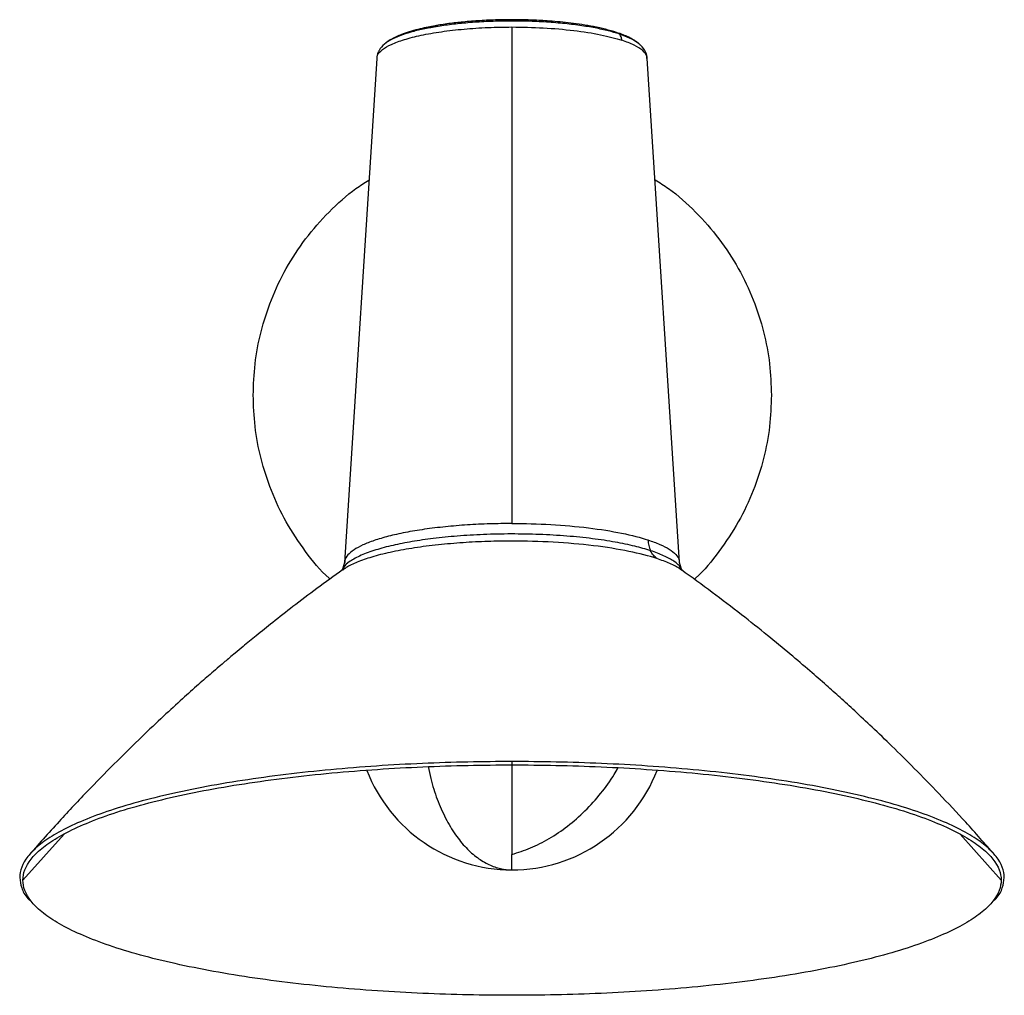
# Paper-space layout '_Inferior' of a CAD drawing. Header units: millimetres. Extents: x -93 to 97, y -800 to -612.
import ezdxf

# ---------------------------------------------------------------- set-up
doc = ezdxf.new("R2010")
doc.units = ezdxf.units.MM

psp = doc.layouts.new('_Inferior')

# ---------------------------------------------------------------- linework, layer by layer
at = {"color": 7, "linetype": 'Continuous', "lineweight": 25}
for p, q in [((1.99, -613.32), (1.99, -709.16)), ((-24.12, -619.39), (-30.35, -716.67)), ((-24.01, -619.39), (-24.01, -619.35)), ((28, -619.38), (28.01, -619.35)), ((34.33, -716.67), (28.1, -619.38)), ((-30.67, -718.14), (-30.72, -718.18)), ((-30.35, -716.69), (-30.71, -717.96)), ((-30.62, -717.89), (-30.64, -717.97)), ((-30.28, -716.64), (-30.28, -716.67)), ((34.25, -716.63), (34.25, -716.67)), ((34.69, -717.96), (34.33, -716.67)), ((34.62, -717.97), (34.59, -717.89)), ((1.99, -755.12), (1.99, -755.76)), ((-84.4, -769.1), (-92.39, -778)), ((96.38, -778), (88.49, -769.16)), ((-88.89, -784.02), (-88.3, -784.48)), ((92.28, -784.48), (92.87, -784.02))]:
    psp.add_line(p, q, dxfattribs=at)
psp.add_arc((1.99, -746.03), 30, 201.0716, 338.922, dxfattribs=at)
for points, knots in [([(-24.01, -619.35), (-24.01, -619.16), (-24.03, -618.6), (-23.12, -617.69), (-21.39, -616.66), (-18.86, -615.72), (-15.62, -614.88), (-11.71, -614.19), (-7.33, -613.69), (-2.7, -613.38), (0.44, -613.34), (1.99, -613.32)], [0, 0, 0, 0, 0.058955, 0.177544, 0.292197, 0.406851, 0.52544, 0.646099, 0.766758, 0.885346, 1, 1, 1, 1]), ([(22.18, -614.37), (21.48, -614.16), (20.13, -613.75), (17.84, -613.26), (15.58, -612.86), (13.4, -612.56), (11.3, -612.34), (8.84, -612.13), (5.93, -611.97), (2.57, -611.9), (-0.82, -611.93), (-4.2, -612.08), (-7.35, -612.33), (-9.81, -612.61), (-11.59, -612.87), (-12.91, -613.09), (-14.29, -613.35), (-15.84, -613.69), (-17.48, -614.13), (-19.34, -614.75), (-21.2, -615.55), (-22.15, -616.26), (-22.63, -616.62)], [0, 0, 0, 0, 0.059144, 0.11413, 0.163964, 0.207879, 0.247704, 0.287665, 0.347701, 0.407531, 0.46824, 0.529729, 0.591268, 0.645798, 0.676134, 0.702239, 0.731866, 0.768766, 0.813059, 0.859575, 0.929838, 1, 1, 1, 1]), ([(22.67, -614.67), (22.04, -614.46), (21.34, -614.26), (19.78, -613.87), (18.93, -613.68), (17.1, -613.33), (16.11, -613.17), (14.01, -612.88), (12.91, -612.74), (10.6, -612.52), (9.4, -612.43), (6.95, -612.28), (5.7, -612.23), (3.19, -612.17), (1.92, -612.17), (-0.58, -612.2), (-1.81, -612.23), (-4.21, -612.35), (-5.38, -612.42), (-7.62, -612.61), (-8.69, -612.72), (-10.72, -612.97), (-11.67, -613.1), (-12.79, -613.29), (-13.01, -613.32), (-13.44, -613.4), (-13.66, -613.44), (-14.3, -613.56), (-14.73, -613.64), (-15.98, -613.91), (-16.78, -614.11), (-18.3, -614.53), (-19, -614.76), (-20.29, -615.25), (-20.87, -615.51), (-21.86, -616.04), (-22.28, -616.32), (-22.61, -616.61)], [0, 0, 0, 0, 0.0625, 0.0625, 0.125, 0.125, 0.1875, 0.1875, 0.25, 0.25, 0.3125, 0.3125, 0.375, 0.375, 0.4375, 0.4375, 0.5, 0.5, 0.5625, 0.5625, 0.625, 0.625, 0.6875, 0.6875, 0.703125, 0.703125, 0.71875, 0.71875, 0.75, 0.75, 0.8125, 0.8125, 0.875, 0.875, 0.9375, 0.9375, 1, 1, 1, 1]), ([(1.99, -613.32), (3.97, -613.32), (6.01, -613.38), (10.04, -613.6), (12.03, -613.77), (15.76, -614.22), (17.51, -614.5), (20.64, -615.14), (22.02, -615.5), (23.18, -615.88)], [0, 0, 0, 0, 0.25, 0.25, 0.5, 0.5, 0.75, 0.75, 1, 1, 1, 1]), ([(26.45, -616.5), (26.29, -616.37), (25.98, -616.12), (25.47, -615.8), (24.95, -615.51), (24.32, -615.19), (23.41, -614.8), (22.62, -614.52), (22.18, -614.37)], [0, 0, 0, 0, 0.152467, 0.297165, 0.40178, 0.549797, 0.750849, 1, 1, 1, 1]), ([(22.18, -614.38), (22.26, -614.41), (22.44, -614.47), (22.59, -614.6), (22.67, -614.67)], [0, 0, 0, 0, 0.450979, 1, 1, 1, 1]), ([(23.18, -615.88), (23.17, -615.64), (23.12, -615.41), (22.94, -614.99), (22.82, -614.81), (22.67, -614.67)], [0, 0, 0, 0, 0.5, 0.5, 1, 1, 1, 1]), ([(22.67, -614.67), (23.35, -614.91), (24.73, -615.41), (26.07, -616.13), (26.53, -616.6), (26.69, -616.78)], [0, 0, 0, 0, 0.375207, 0.769338, 1, 1, 1, 1]), ([(-22.64, -616.63), (-23.01, -617), (-23.42, -617.42), (-23.74, -618), (-23.98, -618.5), (-24.06, -618.98), (-24.12, -619.38)], [0, 0, 0, 0, 0.5011349, 0.5596817, 0.6309018, 1, 1, 1, 1]), ([(28.01, -619.35), (28.02, -619.24), (28.1, -618.74), (27.31, -617.88), (25.74, -616.81), (24.02, -616.19), (23.18, -615.88)], [0, 0, 0, 0, 0.091267, 0.401089, 0.705597, 1, 1, 1, 1]), ([(28.1, -619.38), (28.04, -618.99), (27.94, -618.4), (27.44, -617.47), (26.96, -616.98), (26.62, -616.63)], [0, 0, 0, 0, 0.352949, 0.535396, 1, 1, 1, 1]), ([(-47.95, -684.39), (-47.88, -682.38), (-47.74, -678.27), (-46.54, -672.08), (-44.56, -665.87), (-41.67, -659.83), (-37.95, -654.11), (-33.4, -648.95), (-29.25, -645.16), (-26.47, -643.41), (-25.63, -642.88)], [0, 0, 0, 0, 0.122792, 0.250907, 0.383623, 0.520012, 0.658964, 0.799235, 0.939506, 1, 1, 1, 1]), ([(29.6, -642.81), (30.48, -643.36), (33.31, -645.13), (37.5, -648.95), (42.04, -654.11), (45.77, -659.83), (48.65, -665.87), (50.64, -672.08), (51.83, -678.27), (51.98, -682.38), (52.05, -684.39)], [0, 0, 0, 0, 0.0632458, 0.2031058, 0.3429658, 0.4815114, 0.6175009, 0.7498279, 0.8775673, 1, 1, 1, 1]), ([(-33.14, -719.89), (-33.2, -719.84), (-34.99, -718.29), (-37.9, -714.61), (-41.69, -708.97), (-44.55, -702.9), (-46.54, -696.7), (-47.74, -690.51), (-47.88, -686.4), (-47.95, -684.39)], [0, 0, 0, 0, 0.0055661, 0.1800956, 0.3529849, 0.5226844, 0.6878135, 0.8472178, 1, 1, 1, 1]), ([(52.05, -684.39), (51.98, -686.4), (51.83, -690.51), (50.64, -696.7), (48.65, -702.9), (45.79, -708.96), (41.99, -714.61), (39.07, -718.31), (37.26, -719.87), (37.18, -719.94)], [0, 0, 0, 0, 0.152488, 0.311584, 0.476395, 0.645767, 0.818323, 0.992516, 1, 1, 1, 1]), ([(1.99, -709.16), (0.56, -709.18), (-2.34, -709.2), (-6.66, -709.42), (-10.91, -709.77), (-14.94, -710.26), (-18.64, -710.88), (-21.9, -711.61), (-24.65, -712.42), (-26.88, -713.3), (-28.61, -714.24), (-29.76, -715.24), (-30.33, -716.05), (-30.29, -716.52), (-30.28, -716.64)], [0, 0, 0, 0, 0.0854909, 0.1734376, 0.2631011, 0.3536483, 0.4441956, 0.5338591, 0.6218057, 0.7072967, 0.7927876, 0.8807343, 0.9703978, 1, 1, 1, 1]), ([(1.99, -709.16), (4.45, -709.16), (6.97, -709.23), (11.96, -709.51), (14.42, -709.72), (19.05, -710.28), (21.21, -710.63), (25.09, -711.42), (26.8, -711.86), (28.23, -712.33)], [0, 0, 0, 0, 0.25, 0.25, 0.5, 0.5, 0.75, 0.75, 1, 1, 1, 1]), ([(28.74, -714.41), (27.75, -714.12), (25.73, -713.51), (21.92, -712.73), (17.52, -712.06), (12.59, -711.56), (7.3, -711.25), (1.87, -711.15), (-3.48, -711.26), (-8.55, -711.56), (-13.19, -712.02), (-17.35, -712.63), (-21.1, -713.37), (-24.44, -714.26), (-27.27, -715.29), (-29.34, -716.46), (-30.45, -717.34), (-30.6, -717.83), (-30.62, -717.89)], [0, 0, 0, 0, 0.061128, 0.125339, 0.192074, 0.260604, 0.330069, 0.399534, 0.468064, 0.534799, 0.59901, 0.660138, 0.721266, 0.785477, 0.852212, 0.920742, 0.990207, 1, 1, 1, 1]), ([(28.23, -712.33), (28.25, -712.7), (28.31, -713.07), (28.48, -713.77), (28.6, -714.11), (28.74, -714.41)], [0, 0, 0, 0, 0.5, 0.5, 1, 1, 1, 1]), ([(28.23, -712.33), (29.02, -712.61), (30.63, -713.18), (32.42, -714.13), (33.67, -715.15), (34.28, -715.99), (34.26, -716.49), (34.25, -716.63)], [0, 0, 0, 0, 0.219867, 0.446049, 0.676646, 0.909517, 1, 1, 1, 1]), ([(1.99, -712.56), (0.43, -712.57), (-2.75, -712.6), (-7.54, -712.85), (-12.31, -713.26), (-16.89, -713.85), (-21.09, -714.6), (-24.71, -715.49), (-27.61, -716.47), (-29.61, -717.36), (-30.38, -717.93), (-30.67, -718.14)], [0, 0, 0, 0, 0.108196, 0.22155, 0.339226, 0.460137, 0.582993, 0.706372, 0.821879, 0.935381, 1, 1, 1, 1]), ([(29.95, -715.93), (28.42, -715.43), (26.6, -714.96), (22.47, -714.12), (20.16, -713.75), (15.23, -713.15), (12.61, -712.93), (7.3, -712.63), (4.61, -712.56), (1.99, -712.56)], [0, 0, 0, 0, 0.25, 0.25, 0.5, 0.5, 0.75, 0.75, 1, 1, 1, 1]), ([(29.95, -715.93), (29.71, -715.74), (29.48, -715.52), (29.07, -715.01), (28.89, -714.72), (28.74, -714.41)], [0, 0, 0, 0, 0.5, 0.5, 1, 1, 1, 1]), ([(34.59, -717.89), (34.56, -717.81), (34.41, -717.32), (33.32, -716.47), (31.44, -715.37), (29.63, -714.73), (28.74, -714.41)], [0, 0, 0, 0, 0.060089, 0.386655, 0.700871, 1, 1, 1, 1]), ([(34.68, -718.14), (34.58, -718.06), (34.04, -717.62), (32.54, -716.86), (30.81, -716.24), (29.95, -715.93)], [0, 0, 0, 0, 0.103541, 0.554472, 1, 1, 1, 1]), ([(-30.69, -718.11), (-32.36, -719.31), (-35.57, -721.62), (-40.06, -725.03), (-43.96, -728.07), (-47.17, -730.65), (-49.58, -732.62), (-51.29, -734.05), (-52.45, -735.02), (-53.48, -735.9), (-54.63, -736.87), (-56.32, -738.33), (-58.68, -740.39), (-61.78, -743.16), (-65.44, -746.52), (-69.65, -750.5), (-74.37, -755.12), (-79.58, -760.43), (-85.25, -766.44), (-89.1, -770.78), (-91.12, -773.06)], [0, 0, 0, 0, 0.076831, 0.148474, 0.209658, 0.260349, 0.300523, 0.324698, 0.342362, 0.356274, 0.374502, 0.397566, 0.438647, 0.489498, 0.550128, 0.620544, 0.700747, 0.790733, 0.890492, 1, 1, 1, 1]), ([(-30.71, -717.96), (-30.83, -718.12), (-30.96, -718.29), (-30.89, -718.24), (-30.88, -718.23)], [0, 0, 0, 0, 0.887051, 1, 1, 1, 1]), ([(34.81, -718.19), (34.82, -718.19), (34.88, -718.23), (34.78, -718.08), (34.69, -717.96)], [0, 0, 0, 0, 0.166525, 1, 1, 1, 1]), ([(95.1, -773.06), (93.26, -770.97), (89.73, -767), (84.55, -761.47), (79.8, -756.58), (75.5, -752.31), (71.66, -748.63), (68.32, -745.51), (65.39, -742.83), (62.5, -740.25), (59.3, -737.46), (55.51, -734.23), (51.11, -730.6), (46.09, -726.61), (40.56, -722.37), (36.68, -719.55), (34.69, -718.12)], [0, 0, 0, 0, 0.100083, 0.191307, 0.273661, 0.34714, 0.411746, 0.467485, 0.514363, 0.557673, 0.609628, 0.670701, 0.740866, 0.82009, 0.908331, 1, 1, 1, 1]), ([(1.99, -755.12), (-3.61, -755.12), (-9.41, -755.23), (-18.24, -755.62), (-21.19, -755.78), (-27.1, -756.18), (-30.05, -756.41), (-35.9, -756.96), (-38.8, -757.27), (-44.49, -757.96), (-47.28, -758.35), (-52.71, -759.18), (-55.35, -759.64), (-60.43, -760.61), (-62.87, -761.13), (-67.5, -762.22), (-69.7, -762.79), (-73.82, -763.99), (-75.75, -764.61), (-79.3, -765.89), (-80.93, -766.55), (-83.87, -767.89), (-85.18, -768.57), (-87.5, -769.95), (-88.5, -770.64), (-90.19, -772.04), (-90.88, -772.73), (-92.51, -774.81), (-93.01, -776.18), (-93.01, -777.5)], [0, 0, 0, 0, 0.125, 0.125, 0.1875, 0.1875, 0.25, 0.25, 0.3125, 0.3125, 0.375, 0.375, 0.4375, 0.4375, 0.5, 0.5, 0.5625, 0.5625, 0.625, 0.625, 0.6875, 0.6875, 0.75, 0.75, 0.8125, 0.8125, 0.875, 0.875, 1, 1, 1, 1]), ([(-92.39, -778), (-92.39, -776.69), (-91.9, -775.33), (-90.28, -773.26), (-89.59, -772.57), (-87.91, -771.19), (-86.92, -770.5), (-84.62, -769.13), (-83.31, -768.45), (-80.39, -767.12), (-78.77, -766.46), (-75.25, -765.19), (-73.33, -764.57), (-69.24, -763.39), (-67.05, -762.81), (-62.45, -761.73), (-60.02, -761.21), (-54.98, -760.25), (-52.36, -759.8), (-46.96, -758.97), (-44.19, -758.59), (-38.53, -757.9), (-35.66, -757.59), (-29.85, -757.05), (-26.92, -756.81), (-21.04, -756.42), (-18.11, -756.26), (-9.34, -755.87), (-3.57, -755.76), (1.99, -755.76)], [0, 0, 0, 0, 0.125, 0.125, 0.1875, 0.1875, 0.25, 0.25, 0.3125, 0.3125, 0.375, 0.375, 0.4375, 0.4375, 0.5, 0.5, 0.5625, 0.5625, 0.625, 0.625, 0.6875, 0.6875, 0.75, 0.75, 0.8125, 0.8125, 0.875, 0.875, 1, 1, 1, 1]), ([(-14.17, -756.1), (-14.02, -756.87), (-13.59, -759.07), (-12.47, -762.45), (-10.88, -766.12), (-8.99, -769.26), (-6.92, -771.81), (-4.74, -773.74), (-2.49, -775.08), (-0.24, -775.88), (1.26, -775.98), (1.99, -776.03)], [0, 0, 0, 0, 0.066427, 0.189796, 0.31515, 0.441036, 0.558892, 0.6747, 0.787387, 0.896053, 1, 1, 1, 1]), ([(96.99, -777.5), (96.99, -776.18), (96.49, -774.81), (94.86, -772.73), (94.17, -772.04), (92.48, -770.64), (91.48, -769.95), (89.16, -768.57), (87.85, -767.89), (84.91, -766.55), (83.28, -765.89), (79.73, -764.61), (77.81, -763.99), (73.68, -762.79), (71.48, -762.22), (66.85, -761.13), (64.41, -760.61), (59.33, -759.64), (56.69, -759.18), (51.26, -758.35), (48.47, -757.96), (42.78, -757.27), (39.88, -756.96), (34.04, -756.41), (31.09, -756.18), (25.18, -755.78), (22.22, -755.62), (13.4, -755.23), (7.59, -755.12), (1.99, -755.12)], [0, 0, 0, 0, 0.125, 0.125, 0.1875, 0.1875, 0.25, 0.25, 0.3125, 0.3125, 0.375, 0.375, 0.4375, 0.4375, 0.5, 0.5, 0.5625, 0.5625, 0.625, 0.625, 0.6875, 0.6875, 0.75, 0.75, 0.8125, 0.8125, 0.875, 0.875, 1, 1, 1, 1]), ([(1.99, -755.76), (7.55, -755.76), (13.32, -755.87), (22.09, -756.26), (25.03, -756.42), (30.9, -756.81), (33.83, -757.05), (39.64, -757.59), (42.52, -757.9), (48.17, -758.59), (50.94, -758.97), (56.34, -759.8), (58.96, -760.25), (64, -761.21), (66.43, -761.73), (71.04, -762.81), (73.22, -763.39), (77.32, -764.57), (79.23, -765.19), (82.75, -766.46), (84.37, -767.12), (87.29, -768.45), (88.6, -769.13), (90.9, -770.5), (91.89, -771.19), (93.57, -772.57), (94.26, -773.26), (95.88, -775.33), (96.38, -776.69), (96.38, -778)], [0, 0, 0, 0, 0.125, 0.125, 0.1875, 0.1875, 0.25, 0.25, 0.3125, 0.3125, 0.375, 0.375, 0.4375, 0.4375, 0.5, 0.5, 0.5625, 0.5625, 0.625, 0.625, 0.6875, 0.6875, 0.75, 0.75, 0.8125, 0.8125, 0.875, 0.875, 1, 1, 1, 1]), ([(1.99, -755.76), (1.99, -756.02), (1.99, -757.83), (1.99, -760.91), (1.99, -764.83), (1.99, -768.18), (1.99, -770.98), (1.99, -772.36), (1.99, -773.04)], [0, 0, 0, 0, 0.034463, 0.237566, 0.435715, 0.630174, 0.818844, 1, 1, 1, 1]), ([(1.99, -773.04), (3.18, -772.66), (5.6, -771.89), (9.21, -770.04), (12.76, -767.64), (16.14, -764.7), (19.15, -761.32), (21.27, -758.48), (22.2, -756.74), (22.44, -756.31)], [0, 0, 0, 0, 0.149245, 0.304243, 0.46361, 0.625691, 0.788652, 0.947732, 1, 1, 1, 1]), ([(1.99, -776.03), (1.99, -776.03), (1.99, -775.77), (1.99, -774.76), (1.99, -774.01), (1.99, -773.04)], [0, 0, 0, 0, 0.5, 0.5, 1, 1, 1, 1]), ([(-93.01, -777.5), (-92.92, -778.17), (-92.74, -779.53), (-92, -781.02), (-91.18, -781.82), (-91.05, -781.94)], [0, 0, 0, 0, 0.449773, 0.914686, 1, 1, 1, 1]), ([(1.99, -800.24), (-3.57, -800.24), (-9.34, -800.12), (-18.11, -799.74), (-21.04, -799.58), (-26.92, -799.18), (-29.85, -798.95), (-35.66, -798.4), (-38.53, -798.1), (-44.19, -797.41), (-46.96, -797.03), (-52.36, -796.2), (-54.98, -795.75), (-60.02, -794.78), (-62.45, -794.27), (-67.05, -793.18), (-69.24, -792.61), (-73.33, -791.42), (-75.25, -790.8), (-78.77, -789.53), (-80.39, -788.88), (-83.31, -787.55), (-84.62, -786.87), (-86.92, -785.5), (-87.91, -784.81), (-89.59, -783.42), (-90.28, -782.73), (-91.9, -780.67), (-92.39, -779.31), (-92.39, -778)], [0, 0, 0, 0, 0.125, 0.125, 0.1875, 0.1875, 0.25, 0.25, 0.3125, 0.3125, 0.375, 0.375, 0.4375, 0.4375, 0.5, 0.5, 0.5625, 0.5625, 0.625, 0.625, 0.6875, 0.6875, 0.75, 0.75, 0.8125, 0.8125, 0.875, 0.875, 1, 1, 1, 1]), ([(96.38, -778), (96.38, -779.31), (95.88, -780.67), (94.26, -782.73), (93.57, -783.42), (91.89, -784.81), (90.9, -785.5), (88.6, -786.87), (87.29, -787.55), (84.37, -788.88), (82.75, -789.53), (79.23, -790.8), (77.32, -791.42), (73.22, -792.61), (71.04, -793.18), (66.43, -794.27), (64, -794.78), (58.96, -795.75), (56.34, -796.2), (50.94, -797.03), (48.17, -797.41), (42.52, -798.1), (39.64, -798.4), (33.83, -798.95), (30.9, -799.18), (25.03, -799.58), (22.09, -799.74), (13.32, -800.12), (7.55, -800.24), (1.99, -800.24)], [0, 0, 0, 0, 0.125, 0.125, 0.1875, 0.1875, 0.25, 0.25, 0.3125, 0.3125, 0.375, 0.375, 0.4375, 0.4375, 0.5, 0.5, 0.5625, 0.5625, 0.625, 0.625, 0.6875, 0.6875, 0.75, 0.75, 0.8125, 0.8125, 0.875, 0.875, 1, 1, 1, 1]), ([(95.03, -781.94), (95.16, -781.82), (95.98, -781.02), (96.73, -779.53), (96.9, -778.17), (96.99, -777.5)], [0, 0, 0, 0, 0.085314, 0.550227, 1, 1, 1, 1])]:
    psp.add_open_spline(points, degree=3, knots=knots, dxfattribs=at)

doc.saveas('drawing.dxf')
